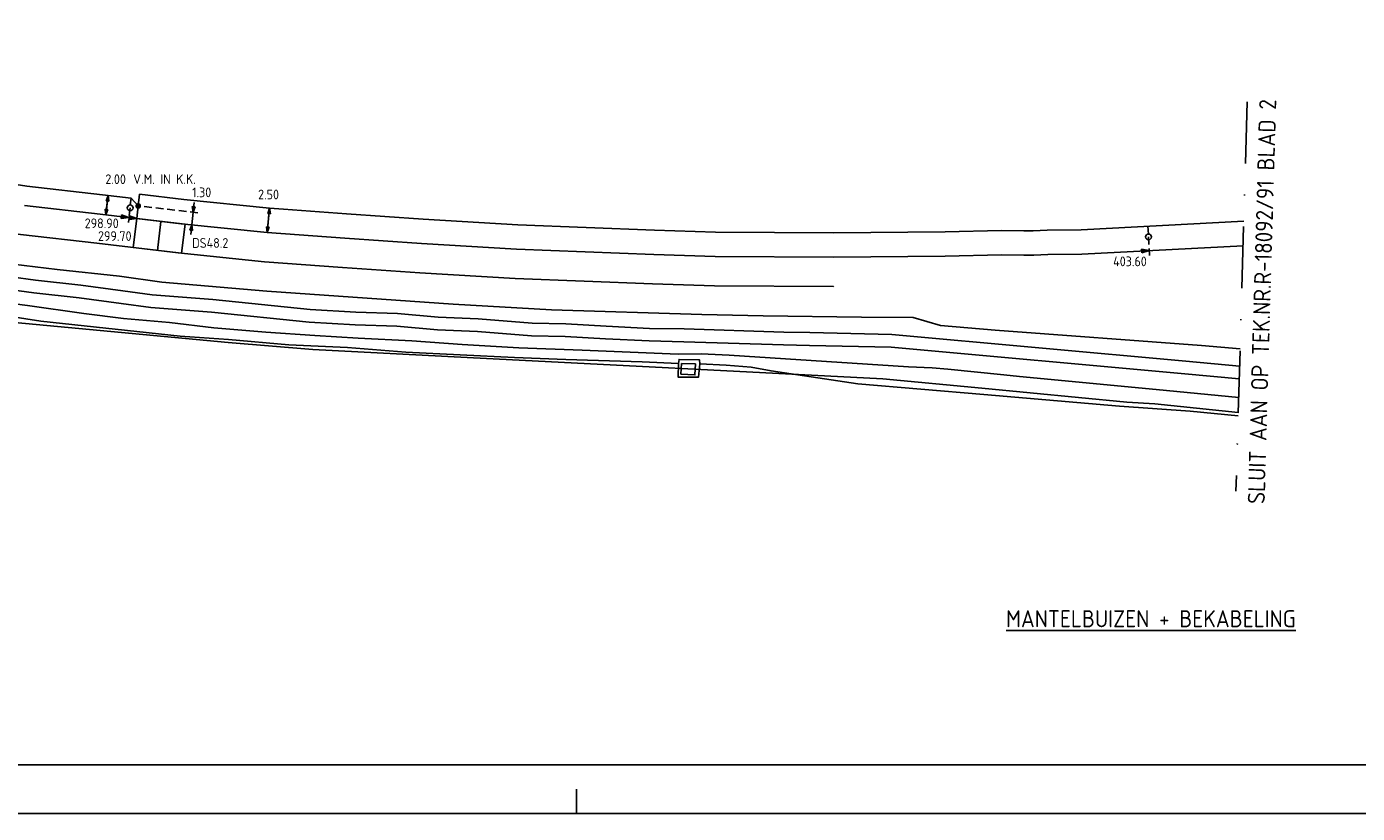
# Model space of a CAD drawing. Extents: x 272479 to 273074, y 965943 to 966363.
# Tile 3 of 29: x 272655 to 272791, y 965943 to 966024. Entities that reach past the tile are written whole.
import ezdxf
from ezdxf.enums import TextEntityAlignment as Align

# ---------------------------------------------------------------- set-up
doc = ezdxf.new("R2010")
doc.units = 0
doc.header["$LTSCALE"] = 0.25
doc.header["$MEASUREMENT"] = 0
doc.linetypes.add('DASHDOTX2', pattern=[50.8, 25.4, -12.7, 0, -12.7])
doc.linetypes.add('HIDDEN2', pattern=[4.7625, 3.175, -1.5875])
doc.layers.get('0').update_dxf_attribs({"linetype": 'CONTINUOUS'})
for name, color, linetype in [('01-CALQUE', 1, 'CONTINUOUS'), ('INSTALLATIE', 2, 'CONTINUOUS'), ('KABEL-500', 3, 'CONTINUOUS'), ('KABEL-T-CODE', 1, 'CONTINUOUS'), ('LUS-T-CODE', 1, 'CONTINUOUS'), ('LUSSEN', 7, 'CONTINUOUS'), ('MAAT-T-CODE', 7, 'CONTINUOUS'), ('MAATVOERING', 7, 'CONTINUOUS'), ('MARKERING', 9, 'CONTINUOUS'), ('ONDERGROND', 7, 'CONTINUOUS'), ('TXT-035', 2, 'CONTINUOUS'), ('UITSLIJPER', 1, 'CONTINUOUS')]:
    doc.layers.add(name, color=color, linetype=linetype)
doc.styles.add('I020-1', font='ISO', dxfattribs={"height": 2})
doc.styles.add('I035-0', font='ISOCP.shx', dxfattribs={"height": 1.75})
doc.styles.add('ISO', font='isocp.shx')

# ---------------------------------------------------------------- blocks, each defined once
blk = doc.blocks.new('NB_KAA0')
at = {"color": 1}
blk.add_line((464, 0), (464, 5), dxfattribs=at)
blk.add_lwpolyline([(1189, 0), (1189, 841), (0, 841), (0, 0)], close=True, dxfattribs=at)
at = {"color": 5}
blk.add_lwpolyline([(1179, 10), (1179, 831), (25, 831), (25, 10)], close=True, dxfattribs=at)
at = {"color": 1, "style": 'ISO', "width": 0.8}
blk.add_attdef('PLOTDATUM', (23, 10), '', height=2, rotation=90, dxfattribs=at)
blk.add_attdef('FILENAAM', text='', height=2, dxfattribs=at).set_placement((1179, 7), align=Align.RIGHT)
blk = doc.blocks.new('V_MAST')
blk.add_circle((0, 0), 0.3)
blk = doc.blocks.new('V_VM')
at = {"const_width": 0.3, "flags": 128}
blk.add_lwpolyline([(-0.15, 0, 1), (0.15, 0, 1)], format="xyb", close=True, dxfattribs=at)
at = {"layer": 'KABEL-T-CODE', "style": 'I020-1'}
blk.add_attdef('VM', text='', height=1, dxfattribs=at).set_placement((1.86, 0), align=Align.MIDDLE)
blk = doc.blocks.new('V_5X3_8')
blk.add_lwpolyline([(-1.5, 0), (1.5, 0), (1.5, -5), (-1.5, -5)], close=True)
blk.add_lwpolyline([(-1.5, -2.5), (1.5, -2.5)])
at = {"layer": 'LUS-T-CODE', "style": 'I020-1'}
blk.add_attdef('LUS', text='', height=1, rotation=270, dxfattribs=at).set_placement((-0.05, -6.66), align=Align.MIDDLE)
blk = doc.blocks.new('V_P2')
for p, q in [((0, 0), (0.78, 0.19)), ((0, 0), (0.78, 0.15)), ((0, 0), (0.78, 0.1)), ((0.78, 0.06), (0, 0)), ((0, 0), (0.78, 0.05)), ((0.78, 0.04), (0, 0)), ((0, 0), (0.78, 0)), ((0.78, -0.19), (0, 0)), ((0, 0), (0.78, -0.1)), ((0, 0), (0.78, -0.15)), ((0, 0), (0.78, -0.05)), ((0, 0), (0.78, 0)), ((0.78, -0.19), (0.78, 0.19))]:
    blk.add_line(p, q)
for points in [[(0.78, 0.18), (0, 0)], [(0, 0), (0.78, 0.17)], [(0.78, 0.16), (0, 0)], [(0.78, 0.13), (0, 0)], [(0, 0), (0.78, 0.12)], [(0.78, 0.11), (0, 0)], [(0.78, 0.08), (0, 0)], [(0, 0), (0.78, 0.07)], [(0, 0), (0.78, 0.03)], [(0.78, 0.01), (0, 0)], [(0.78, -0.18), (0, 0)], [(0, 0), (0.78, -0.17)], [(0.78, -0.16), (0, 0)], [(0.78, -0.13), (0, 0)], [(0, 0), (0.78, -0.12)], [(0.78, -0.11), (0, 0)], [(0, 0), (0.78, -0.07)], [(0.78, -0.04), (0, 0)], [(0, 0), (0.78, -0.03)], [(0.78, -0.06), (0, 0)], [(0.78, -0.08), (0, 0)], [(0.78, -0.01), (0, 0)]]:
    blk.add_lwpolyline(points)
at = {"layer": 'MAAT-T-CODE', "style": 'I020-1'}
blk.add_attdef('MAAT', text='', height=1, dxfattribs=at).set_placement((1.5, 0), align=Align.MIDDLE)
blk = doc.blocks.new('V_PLS')
at = {"layer": 'MAATVOERING'}
for points in [[(0.57, 0.14), (0, 0)], [(0.57, 0.12), (0, 0)], [(0.57, 0.11), (0, 0)], [(0.57, 0.09), (0, 0)], [(0.57, 0.07), (0, 0)], [(0.57, 0.05), (0, 0)], [(0.57, 0.04), (0, 0)], [(0.57, 0.02), (0, 0)], [(0.57, -0.12), (0, 0)], [(0.57, -0.09), (0, 0)], [(0.57, -0.05), (0, 0)], [(0.57, -0.02), (0, 0)], [(0.57, -0.14), (0, 0)], [(0.57, -0.04), (0, 0)], [(0.57, -0.07), (0, 0)], [(0.57, -0.11), (0, 0)], [(0, 0), (0.57, 0)], [(1, 0), (0, 0)], [(0.57, -0.14), (0.57, 0.14)]]:
    blk.add_lwpolyline(points, dxfattribs=at)
blk = doc.blocks.new('V_PRS')
at = {"layer": 'MAATVOERING'}
for points in [[(0, 0), (-1, 0)], [(-0.57, 0.14), (-0.57, -0.14)], [(-0.57, 0.14), (0, 0)], [(-0.57, 0.12), (0, 0)], [(-0.57, 0.11), (0, 0)], [(-0.57, 0.09), (0, 0)], [(-0.57, 0.07), (0, 0)], [(-0.57, 0.05), (0, 0)], [(-0.57, 0.04), (0, 0)], [(-0.57, 0.02), (0, 0)], [(-0.57, -0.11), (0, 0)], [(-0.57, -0.07), (0, 0)], [(-0.57, -0.04), (0, 0)], [(0, 0), (-0.57, 0)], [(-0.57, -0.02), (0, 0)], [(-0.57, -0.05), (0, 0)], [(-0.57, -0.09), (0, 0)], [(-0.57, -0.12), (0, 0)], [(-0.57, -0.14), (0, 0)]]:
    blk.add_lwpolyline(points, dxfattribs=at)
at = {"layer": 'MAAT-T-CODE', "style": 'I020-1'}
blk.add_attdef('MAAT', text='', height=1, dxfattribs=at).set_placement((-2.5, 0), align=Align.MIDDLE)
blk = doc.blocks.new('V_PL')
at = {"layer": 'MAATVOERING'}
for points in [[(-1, 0), (0, 0)], [(-0.57, 0.14), (0, 0)], [(-0.57, -0.14), (-0.57, 0.14)], [(-0.57, 0.12), (0, 0)], [(-0.57, 0.11), (0, 0)], [(-0.57, 0.09), (0, 0)], [(-0.57, 0.07), (0, 0)], [(-0.57, 0.05), (0, 0)], [(-0.57, 0.04), (0, 0)], [(-0.57, 0.02), (0, 0)], [(-0.57, -0.12), (0, 0)], [(-0.57, -0.09), (0, 0)], [(-0.57, -0.05), (0, 0)], [(-0.57, -0.02), (0, 0)], [(-0.57, -0.14), (0, 0)], [(-0.57, -0.04), (0, 0)], [(-0.57, -0.07), (0, 0)], [(-0.57, -0.11), (0, 0)], [(0, 0), (-0.57, 0)]]:
    blk.add_lwpolyline(points, dxfattribs=at)
blk = doc.blocks.new('V_PR')
at = {"layer": 'MAATVOERING'}
for points in [[(0.57, 0.14), (0, 0)], [(0.57, 0.12), (0, 0)], [(0.57, 0.11), (0, 0)], [(0.57, 0.09), (0, 0)], [(0.57, 0.07), (0, 0)], [(0.57, 0.05), (0, 0)], [(0.57, 0.04), (0, 0)], [(0.57, 0.02), (0, 0)], [(0.57, -0.11), (0, 0)], [(0.57, -0.07), (0, 0)], [(0.57, -0.04), (0, 0)], [(0, 0), (0.57, 0)], [(0, 0), (1, 0)], [(0.57, -0.02), (0, 0)], [(0.57, -0.05), (0, 0)], [(0.57, -0.09), (0, 0)], [(0.57, -0.12), (0, 0)], [(0.57, -0.14), (0, 0)], [(0.57, 0.14), (0.57, -0.14)]]:
    blk.add_lwpolyline(points, dxfattribs=at)
at = {"layer": 'MAAT-T-CODE', "style": 'I020-1'}
blk.add_attdef('MAAT', text='', height=1, dxfattribs=at).set_placement((1.7, 0), align=Align.MIDDLE)

msp = doc.modelspace()

# ---------------------------------------------------------------- linework, layer by layer
at = {"layer": 'KABEL-500'}
for p, q in [((272665.26, 966005.37), (272665.38, 966006.06)), ((272666.09, 966005.27), (272665.38, 966006.06)), ((272665.94, 966003.98), (272666.09, 966005.27)), ((272769.88, 966002.39), (272769.83, 966003.19))]:
    msp.add_line(p, q, dxfattribs=at)
for points in [[(272584.79, 966019.12), (272600.34, 966016.33), (272614.23, 966013.89), (272620.27, 966012.79), (272623.59, 966012.11), (272630.84, 966010.97), (272639.09, 966009.6), (272647.31, 966008.43), (272654.66, 966007.32), (272662.42, 966006.42), (272665.38, 966006.06)], [(272666.09, 966005.28), (272666.23, 966006.47), (272670.79, 966005.93), (272679.56, 966005.04), (272681.03, 966004.93)], [(272681.03, 966004.93), (272687.48, 966004.46), (272695.37, 966003.91), (272705.08, 966003.32), (272712.1, 966003.07), (272719.13, 966002.78), (272725.39, 966002.59), (272737.52, 966002.52), (272748.98, 966002.63), (272754.78, 966002.74), (272757.09, 966002.71), (272758.03, 966002.72), (272759.47, 966002.78), (272762.96, 966002.83), (272779.67, 966003.7)]]:
    msp.add_lwpolyline(points, dxfattribs=at)
at = {"layer": 'MAATVOERING', "color": 5, "linetype": 'DASHDOTX2'}
msp.add_line((272780.02, 966015.97), (272778.87, 965975.99), dxfattribs=at)
at = {"layer": 'MAATVOERING'}
for p, q in [((272662.75, 966004.36), (272662.99, 966006.35)), ((272671.6, 966003.34), (272671.73, 966004.63)), ((272679.34, 966002.55), (272679.59, 966005.04))]:
    msp.add_line(p, q, dxfattribs=at)
at = {"layer": 'MAATVOERING', "linetype": 'HIDDEN2'}
msp.add_line((272672.22, 966004.57), (272666.09, 966005.28), dxfattribs=at)
for points in [[(272665.26, 966005.07), (272665.09, 966003.58)], [(272769.89, 966002.09), (272769.99, 966000.19)]]:
    msp.add_lwpolyline(points, dxfattribs=at)
at = {"layer": 'MARKERING'}
for points in [[(272583.08, 966014.33), (272583.58, 966014.24), (272599.47, 966011.39), (272613.34, 966008.96), (272619.31, 966007.87), (272622.7, 966007.17), (272630.04, 966006.02), (272638.33, 966004.64), (272646.59, 966003.47), (272654, 966002.35), (272661.84, 966001.44), (272670.18, 966000.44), (272679.08, 965999.54), (272687.09, 965998.96), (272695.02, 965998.41), (272704.81, 965997.81), (272711.89, 965997.55), (272718.94, 965997.27), (272725.29, 965997.08), (272737.53, 965997.01), (272737.53, 965997.01), (272737.53, 965997.01)], [(272640.31, 965998.4), (272655.38, 965996.35), (272660.02, 965995.84), (272664.35, 965995.26), (272667.38, 965994.84), (272673.62, 965994.35), (272683.65, 965993.33), (272688.39, 965993.06), (272692.65, 965992.91), (272696.84, 965992.55), (272700.94, 965992.37), (272706.48, 965991.92), (272709.97, 965991.85), (272714.09, 965991.61), (272718.57, 965991.4), (272722.15, 965991.33), (272732.39, 965991.01), (272735.05, 965990.95), (272743.44, 965990.76), (272773.61, 965988.04), (272779.2, 965987.52)]]:
    msp.add_lwpolyline(points, dxfattribs=at)
at = {"layer": 'ONDERGROND'}
for points in [[(272779.29, 965990.6), (272775.32, 965990.92), (272754.12, 965992.52), (272748.53, 965992.98), (272745.72, 965993.8), (272740.39, 965993.85), (272730.31, 965994), (272723.99, 965994.12), (272708.56, 965994.6), (272698.46, 965995.17), (272679.32, 965996.51), (272668.53, 965997.43), (272664.16, 965998.05), (272657.76, 965998.76), (272650.96, 965999.55), (272645.49, 966000.41), (272637.72, 966001.55), (272632.97, 966002.33), (272616.66, 966005.34), (272609.84, 966006.51), (272602.54, 966007.8), (272582.02, 966011.38)], [(272654.4, 966005.33), (272662.19, 966004.43), (272670.51, 966003.44), (272679.34, 966002.54), (272687.31, 966001.97), (272695.21, 966001.42), (272704.96, 966000.82), (272712, 966000.57), (272719.05, 966000.28), (272725.35, 966000.09), (272737.53, 966000.02), (272749.01, 966000.13), (272754.79, 966000.24), (272757.09, 966000.21), (272758.09, 966000.22), (272759.54, 966000.28), (272763.05, 966000.33), (272779.6, 966001.19)], [(272640.5, 965999.7), (272655.54, 965997.65), (272660.18, 965997.14), (272664.52, 965996.55), (272667.52, 965996.14), (272673.74, 965995.65), (272683.75, 965994.64), (272688.45, 965994.37), (272692.73, 965994.21), (272696.92, 965993.85), (272701.02, 965993.67), (272706.55, 965993.23), (272710.03, 965993.16), (272714.16, 965992.91), (272718.61, 965992.7), (272722.18, 965992.64), (272732.43, 965992.32), (272735.08, 965992.26), (272743.51, 965992.07), (272773.73, 965989.34), (272779.24, 965988.83)]]:
    msp.add_lwpolyline(points, dxfattribs=at)
at = {"layer": 'ONDERGROND', "flags": 128}
for points in [[(272580.2, 966006.29), (272588.8, 966004.71), (272595.74, 966003.46), (272607.56, 966001.38), (272615.16, 966000), (272620.9, 965998.99), (272628.03, 965997.63), (272632.17, 965996.88), (272640.2, 965995.71), (272647.69, 965994.75), (272656.07, 965993.43), (272670.4, 965991.91), (272675.37, 965991.56), (272681.55, 965991), (272687.58, 965990.74), (272693.58, 965990.24), (272704.76, 965989.71), (272710.02, 965989.5), (272717.86, 965989.25), (272721.61, 965989.1)], [(272779.1, 965984.05), (272770.54, 965984.93), (272767.66, 965985.12), (272752.75, 965986.54), (272742.6, 965987.5), (272699.87, 965989.7), (272684.02, 965990.51), (272675.34, 965991.23), (272653.43, 965993.3), (272650.43, 965993.69), (272624.53, 965997.79), (272621.4, 965998.38), (272618.61, 965998.86), (272592.74, 966003.52), (272579.99, 966005.72)], [(272650.12, 965995.62), (272654.7, 965995.06), (272660.5, 965994.23), (272664.57, 965993.72), (272669.32, 965993.3), (272673.87, 965992.76), (272679.19, 965992.29), (272684.22, 965991.96), (272688.7, 965991.69), (272694.2, 965991.43), (272699.37, 965991.04), (272705.2, 965990.69), (272711.71, 965990.46), (272721.57, 965990.05), (272723.91, 965990.09), (272726.8, 965989.94), (272745.22, 965988.75), (272747.67, 965988.63), (272749.25, 965988.49), (272755.03, 965987.91), (272756.62, 965987.74), (272770.67, 965986.43), (272779.15, 965985.58)], [(272721.61, 965989.1), (272721.66, 965989.51), (272723.74, 965989.47), (272723.78, 965989.05)], [(272723.78, 965989.05), (272723.64, 965987.68), (272721.56, 965987.7), (272721.61, 965989.1)], [(272721.89, 965989.1), (272721.84, 965988), (272723.29, 965987.92), (272723.34, 965989.05), (272721.89, 965989.1)], [(272723.78, 965989.05), (272726.5, 965988.92), (272729.05, 965988.72), (272731.1, 965988.33), (272740.02, 965986.99), (272752.96, 965985.89), (272766.9, 965984.71), (272774.15, 965984.19), (272779.09, 965983.71)]]:
    msp.add_lwpolyline(points, dxfattribs=at)
at = {"layer": 'UITSLIJPER'}
msp.add_line((272665.94, 966003.98), (272665.94, 966003.98), dxfattribs=at)

# ---------------------------------------------------------------- block references
at = {"layer": '01-CALQUE', "xscale": 0.5, "yscale": 0.5, "zscale": 0.5}
msp.add_blockref('NB_KAA0', (272479.13, 965942.87), dxfattribs=at)
at = {"layer": 'INSTALLATIE'}
for p in [(272665.26, 966005.07), (272769.89, 966002.09)]:
    msp.add_blockref('V_MAST', p, dxfattribs=at)
at = {"layer": 'KABEL-500'}
ref = msp.add_blockref('V_VM', (272666.09, 966005.27), dxfattribs=at)
ref.add_attrib('VM', 'V.M. IN K.K.', dxfattribs={"layer": 'KABEL-T-CODE', "height": 1, "style": 'I020-1'}).set_placement((272668.79, 966008.03), align=Align.MIDDLE)
at = {"layer": 'LUSSEN'}
ref = msp.add_blockref('V_5X3_8', (272665.76, 966002.49), dxfattribs=dict(at, rotation=83.21541802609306))
ref.add_attrib('LUS', 'DS48.2', dxfattribs={"layer": 'LUS-T-CODE', "height": 1, "style": 'I020-1'}).set_placement((272673.49, 966001.47), align=Align.MIDDLE)
at = {"layer": 'MAATVOERING'}
ref = msp.add_blockref('V_PRS', (272662.99, 966006.35), dxfattribs=dict(at, rotation=83.21541802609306))
ref.add_attrib('MAAT', '2.00', dxfattribs={"layer": 'MAAT-T-CODE', "height": 1, "style": 'I020-1'}).set_placement((272663.77, 966008.02), align=Align.MIDDLE)
ref = msp.add_blockref('V_PR', (272671.73, 966004.63), dxfattribs=dict(at, rotation=84.19087483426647))
ref.add_attrib('MAAT', '1.30', dxfattribs={"layer": 'MAAT-T-CODE', "height": 1, "style": 'I020-1'}).set_placement((272672.61, 966006.67), align=Align.MIDDLE)
ref = msp.add_blockref('V_PRS', (272679.59, 966005.04), dxfattribs=dict(at, rotation=84.1908748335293))
ref.add_attrib('MAAT', '2.50', dxfattribs={"layer": 'MAAT-T-CODE', "height": 1, "style": 'I020-1'}).set_placement((272679.48, 966006.45), align=Align.MIDDLE)
for name, p, rotation in [('V_PLS', (272662.75, 966004.36), 83.21541802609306), ('V_PL', (272671.6, 966003.34), 84.19087483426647), ('V_PLS', (272679.34, 966002.55), 84.1908748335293)]:
    msp.add_blockref(name, p, dxfattribs=dict(at, rotation=rotation))
ref = msp.add_blockref('V_P2', (272665.14, 966004.08), dxfattribs=dict(at, rotation=173.2154180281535))
ref.add_attrib('MAAT', '298.90', dxfattribs={"layer": 'MAAT-T-CODE', "height": 1, "style": 'I020-1'}).set_placement((272662.34, 966003.49), align=Align.MIDDLE)
ref = msp.add_blockref('V_P2', (272665.94, 966003.98), dxfattribs=dict(at, rotation=173.034303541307))
ref.add_attrib('MAAT', '299.70', dxfattribs={"layer": 'MAAT-T-CODE', "height": 1, "style": 'I020-1'}).set_placement((272663.68, 966002.18), align=Align.MIDDLE)
ref = msp.add_blockref('V_P2', (272769.96, 966000.69), dxfattribs=dict(at, rotation=182.9749278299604))
ref.add_attrib('MAAT', '403.60', dxfattribs={"layer": 'MAAT-T-CODE', "height": 1, "style": 'I020-1'}).set_placement((272767.98, 965999.58), align=Align.MIDDLE)

# ---------------------------------------------------------------- texts
at = {"layer": 'INSTALLATIE', "style": 'ISO'}
msp.add_text('SLUIT AAN OP TEK.NR.R-18092/91 BLAD 2', height=1.75, rotation=88.3524, dxfattribs=at).set_placement((272781.82, 965974.64))
at = {"layer": 'TXT-035', "style": 'I035-0'}
msp.add_text('%%uMANTELBUIZEN + BEKABELING', height=1.75, dxfattribs=at).set_placement((272770.13, 965962.87), align=Align.MIDDLE)

doc.saveas('drawing.dxf')
